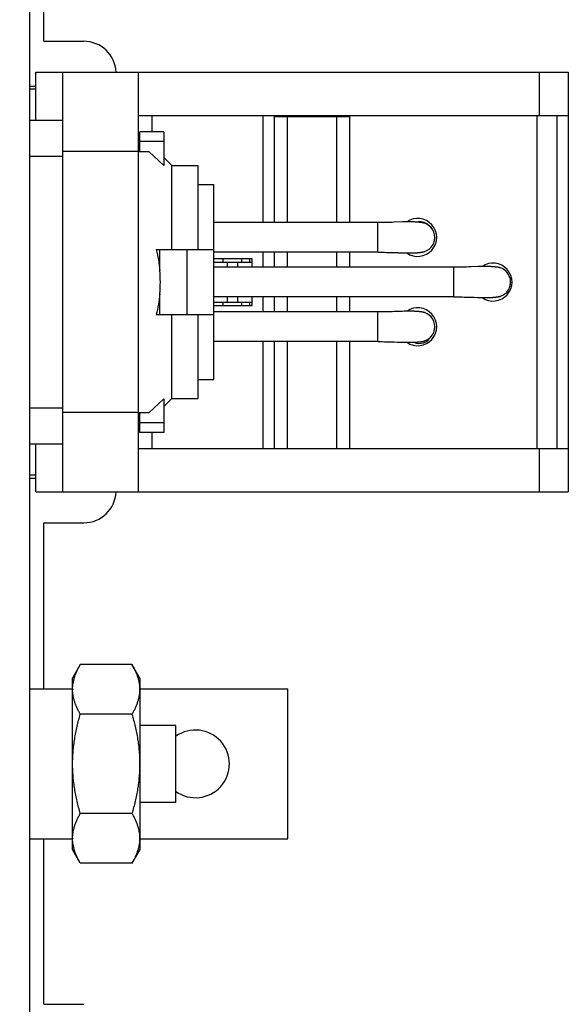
# Model space of a CAD drawing. Header units: inches. Extents: x 0.2 to 16.8, y 0.1 to 10.8.
# Tile 27 of 31: x 8.5 to 9.3, y 5.2 to 6.6. Entities that reach past the tile are written whole.
import ezdxf

# ---------------------------------------------------------------- set-up
doc = ezdxf.new("R2010")
doc.units = ezdxf.units.IN
doc.header["$LTSCALE"] = 0.935
doc.header["$MEASUREMENT"] = 0
doc.layers.get('0').update_dxf_attribs({"linetype": 'CONTINUOUS'})
doc.layers.add('03___PRT_ALL_CURVES', color=7, linetype='CONTINUOUS')
doc.layers.add('DIMENSIONS', color=7, linetype='CONTINUOUS')
doc.styles.get("Standard").update_dxf_attribs({"font": 'txt', "width": 0.8})
doc.dimstyles.new('DIMSTYLE_1', dxfattribs={"dimtxt": 0.125, "dimasz": 0.18, "dimexe": 0.125, "dimexo": 0.0625, "dimgap": 0.0625, "dimtad": 0, "dimtih": 1, "dimtoh": 1, "dimzin": 4, "dimdsep": 46, "dimtxsty": 'STANDARD', "dimblk": '_FILLED', "dimblk1": '_FILLED', "dimblk2": '_FILLED', "dimcen": 0.09, "dimadec": 0, "dimazin": 0, "dimtp": 0.005, "dimtm": 0.005, "dimtfac": 1, "dimtofl": 0, "dimtmove": 0, "dimatfit": 3, "dimldrblk": '_FILLED', "dimfxl": 1, "dimtolj": 1, "dimtzin": 4, "dimarcsym": 0})

# ---------------------------------------------------------------- blocks, each defined once
blk = doc.blocks.new('_FILLED')
at = {"color": 0, "linetype": 'BYBLOCK'}
blk.add_solid([(0, 0), (-1, 0.1736), (-1, -0.1736)], dxfattribs=at)
blk = doc.blocks.new('*D5')
at = {"layer": 'DIMENSIONS', "color": 2, "linetype": 'CONTINUOUS'}
for p, q in [((8.2112, 6.5216), (8.2112, 10.5995)), ((8.4868, 8.4182), (8.4868, 10.5995)), ((8.2112, 10.4745), (7.7961, 10.4745)), ((8.4868, 10.4745), (8.8468, 10.4745))]:
    blk.add_line(p, q, dxfattribs=at)
at = {"layer": 'DIMENSIONS', "color": 2, "linetype": 'CONTINUOUS', "xscale": 0.18, "yscale": 0.18, "zscale": 0.18}
blk.add_blockref('_FILLED', (8.2112, 10.4745), dxfattribs=at)
at = {"layer": 'DIMENSIONS', "color": 2, "linetype": 'CONTINUOUS', "xscale": 0.18, "yscale": 0.18, "zscale": 0.18, "rotation": 180}
blk.add_blockref('_FILLED', (8.4868, 10.4745), dxfattribs=at)
at = {"layer": 'DIMENSIONS', "color": 2, "linetype": 'CONTINUOUS', "insert": (7.7336, 10.537), "char_height": 0.125, "width": 0.725, "attachment_point": 3, "line_spacing_factor": 0.9}
blk.add_mtext('.28{\\Ftxt.shx;\\W1.000000;\\H0.125000; }[7]', dxfattribs=at)

msp = doc.modelspace()

# ---------------------------------------------------------------- linework, layer by layer
at = {"color": 7, "linetype": 'CONTINUOUS'}
for p, q in [((8.4868, 3.9098), (8.4868, 8.3557)), ((8.5073, 6.6121), (8.5073, 6.706)), ((8.5073, 6.6121), (8.5653, 6.6121)), ((8.6467, 6.452), (8.6467, 6.4806)), ((8.6467, 6.0436), (8.6467, 6.0721)), ((8.5073, 5.6706), (8.5073, 5.9121)), ((8.5073, 5.9121), (8.5653, 5.9121)), ((8.5603, 5.7059), (8.5488, 5.6861)), ((8.6354, 5.7059), (8.5603, 5.7059)), ((8.6468, 5.6861), (8.6354, 5.7059)), ((8.5488, 5.4371), (8.5488, 5.6861)), ((8.6468, 5.6861), (8.6468, 5.4371)), ((8.4868, 5.6706), (8.5488, 5.6706)), ((8.6468, 5.6706), (8.8618, 5.6706)), ((8.8618, 5.4526), (8.8618, 5.6706)), ((8.6354, 5.6338), (8.5603, 5.6338)), ((8.6993, 5.6176), (8.6468, 5.6176)), ((8.6993, 5.5056), (8.6993, 5.6176)), ((8.6993, 5.5056), (8.6468, 5.5056)), ((8.6354, 5.4894), (8.5603, 5.4894)), ((8.4868, 5.4526), (8.5488, 5.4526)), ((8.5073, 5.2121), (8.5073, 5.4526)), ((8.6468, 5.4526), (8.8618, 5.4526)), ((8.5603, 5.4173), (8.5488, 5.4371)), ((8.6468, 5.4371), (8.6354, 5.4173)), ((8.6354, 5.4173), (8.5603, 5.4173)), ((8.5073, 5.2121), (8.5653, 5.2121))]:
    msp.add_line(p, q, dxfattribs=at)
at = {"color": 6, "linetype": 'CONTINUOUS'}
for p, q in [((8.4955, 6.4971), (8.4955, 6.5672)), ((8.4955, 6.5672), (9.2695, 6.5672)), ((8.5349, 5.957), (8.5349, 6.5672)), ((8.6451, 6.4518), (8.6451, 6.5672)), ((9.2278, 6.5042), (9.2278, 6.5672)), ((9.2695, 6.5672), (9.2695, 5.957)), ((8.4868, 6.5471), (8.4955, 6.5471)), ((8.4868, 6.543), (8.4955, 6.543)), ((8.6451, 6.5042), (9.2695, 6.5042)), ((8.6648, 6.4806), (8.6648, 6.5042)), ((8.8262, 6.3487), (8.8262, 6.5042)), ((8.8419, 6.503), (8.8419, 6.3487)), ((8.8419, 6.503), (8.9522, 6.503)), ((8.8616, 6.3487), (8.8616, 6.503)), ((8.9325, 6.503), (8.9325, 6.3487)), ((8.9522, 6.3487), (8.9522, 6.503)), ((9.2238, 6.5042), (9.2238, 6.02)), ((9.2534, 6.02), (9.2534, 6.5042)), ((8.5349, 6.4971), (8.4868, 6.4971)), ((8.6817, 6.4806), (8.6467, 6.4806)), ((8.6817, 6.4806), (8.6817, 6.4317)), ((8.6467, 6.4667), (8.6817, 6.4667)), ((8.4868, 6.4451), (8.5349, 6.4451)), ((8.6451, 6.4518), (8.5349, 6.4518)), ((8.6443, 6.4518), (8.6443, 6.0723)), ((8.6451, 6.452), (8.66, 6.452)), ((8.66, 6.452), (8.6817, 6.4317)), ((8.6935, 6.4314), (8.6817, 6.4432)), ((8.6935, 6.3093), (8.6935, 6.4314)), ((8.6935, 6.4314), (8.7309, 6.4314)), ((8.7309, 6.4314), (8.7309, 6.3093)), ((8.7309, 6.4038), (8.7545, 6.4038)), ((8.7545, 6.1203), (8.7545, 6.4038)), ((8.9969, 6.3487), (8.7545, 6.3487)), ((8.9927, 6.3054), (8.9927, 6.3487)), ((9.0004, 6.3487), (8.9969, 6.3487)), ((9.0031, 6.3487), (9.0004, 6.3487)), ((9.0056, 6.3488), (9.0031, 6.3487)), ((9.0081, 6.3488), (9.0056, 6.3488)), ((9.0105, 6.3489), (9.0081, 6.3488)), ((9.0136, 6.3489), (9.0105, 6.3489)), ((9.0166, 6.349), (9.0136, 6.3489)), ((9.0285, 6.3495), (9.0166, 6.349)), ((9.0308, 6.3495), (9.0285, 6.3495)), ((9.0324, 6.3496), (9.0308, 6.3495)), ((9.034, 6.3496), (9.0324, 6.3496)), ((9.0355, 6.3496), (9.034, 6.3496)), ((9.037, 6.3496), (9.0355, 6.3496)), ((9.0384, 6.3496), (9.037, 6.3496)), ((9.0398, 6.3496), (9.0384, 6.3496)), ((9.0406, 6.3496), (9.0398, 6.3496)), ((9.0415, 6.3496), (9.0406, 6.3496)), ((9.0423, 6.3496), (9.0415, 6.3496)), ((9.0431, 6.3496), (9.0423, 6.3496)), ((9.0439, 6.3496), (9.0431, 6.3496)), ((9.0446, 6.3495), (9.0439, 6.3496)), ((9.0454, 6.3495), (9.0446, 6.3495)), ((9.0461, 6.3495), (9.0454, 6.3495)), ((9.0468, 6.3494), (9.0461, 6.3495)), ((9.0474, 6.3494), (9.0468, 6.3494)), ((9.0481, 6.3494), (9.0474, 6.3494)), ((9.0487, 6.3493), (9.0481, 6.3494)), ((9.0493, 6.3493), (9.0487, 6.3493)), ((9.0498, 6.3493), (9.0493, 6.3493)), ((9.0504, 6.3492), (9.0498, 6.3493)), ((9.0509, 6.3492), (9.0504, 6.3492)), ((9.0521, 6.3491), (9.0516, 6.3491)), ((9.0525, 6.349), (9.0521, 6.3491)), ((9.0529, 6.349), (9.0525, 6.349)), ((9.0533, 6.3489), (9.0529, 6.349)), ((9.0538, 6.3489), (9.0533, 6.3489)), ((9.0543, 6.3488), (9.0538, 6.3489)), ((9.0547, 6.3488), (9.0543, 6.3488)), ((9.0552, 6.3487), (9.0547, 6.3488)), ((9.0557, 6.3486), (9.0552, 6.3487)), ((9.0562, 6.3486), (9.0557, 6.3486)), ((9.0568, 6.3485), (9.0567, 6.3485)), ((9.057, 6.3484), (9.0568, 6.3485)), ((9.0572, 6.3484), (9.057, 6.3484)), ((9.061, 6.3475), (9.0608, 6.3475)), ((9.0754, 6.327), (9.0754, 6.3263)), ((8.6707, 6.3093), (8.7545, 6.3093)), ((8.6758, 6.279), (8.6758, 6.3093)), ((8.7152, 6.3093), (8.7152, 6.2148)), ((8.993, 6.3054), (8.7545, 6.3054)), ((8.8262, 6.2837), (8.8262, 6.3054)), ((8.8419, 6.3054), (8.8419, 6.2837)), ((8.8616, 6.2837), (8.8616, 6.3054)), ((8.9325, 6.3054), (8.9325, 6.2837)), ((8.9522, 6.2837), (8.9522, 6.3054)), ((8.993, 6.3054), (8.9993, 6.3054)), ((8.9993, 6.3054), (9.0023, 6.3054)), ((9.0023, 6.3054), (9.0052, 6.3053)), ((9.0052, 6.3053), (9.008, 6.3053)), ((9.008, 6.3053), (9.0107, 6.3052)), ((9.0107, 6.3052), (9.0134, 6.3051)), ((9.0134, 6.3051), (9.0166, 6.305)), ((9.0258, 6.3047), (9.0288, 6.3046)), ((9.0288, 6.3046), (9.0308, 6.3045)), ((9.0308, 6.3045), (9.0327, 6.3045)), ((9.0327, 6.3045), (9.034, 6.3045)), ((9.034, 6.3045), (9.0353, 6.3044)), ((9.0353, 6.3044), (9.0366, 6.3044)), ((9.0366, 6.3044), (9.0378, 6.3044)), ((9.0378, 6.3044), (9.0389, 6.3044)), ((9.0389, 6.3044), (9.0401, 6.3044)), ((9.0401, 6.3044), (9.0412, 6.3045)), ((9.0412, 6.3045), (9.0422, 6.3045)), ((9.0422, 6.3045), (9.0432, 6.3045)), ((9.0432, 6.3045), (9.0442, 6.3045)), ((9.0442, 6.3045), (9.0452, 6.3046)), ((9.0452, 6.3046), (9.0461, 6.3046)), ((9.0461, 6.3046), (9.0469, 6.3046)), ((9.0469, 6.3046), (9.0478, 6.3047)), ((9.0478, 6.3047), (9.0486, 6.3047)), ((9.0486, 6.3047), (9.0493, 6.3048)), ((9.0493, 6.3048), (9.0501, 6.3048)), ((9.0501, 6.3048), (9.0507, 6.3049)), ((9.0507, 6.3049), (9.0512, 6.3049)), ((9.0512, 6.3049), (9.0516, 6.305)), ((9.0522, 6.305), (9.0526, 6.3051)), ((9.0526, 6.3051), (9.0532, 6.3051)), ((9.0532, 6.3051), (9.0537, 6.3052)), ((9.0537, 6.3052), (9.0541, 6.3052)), ((9.0541, 6.3052), (9.0545, 6.3053)), ((9.0545, 6.3053), (9.0549, 6.3053)), ((9.0549, 6.3053), (9.0553, 6.3054)), ((9.0553, 6.3054), (9.0558, 6.3055)), ((9.0558, 6.3055), (9.0566, 6.3056)), ((9.0568, 6.3056), (9.0569, 6.3056)), ((9.0569, 6.3056), (9.057, 6.3056)), ((9.057, 6.3056), (9.0572, 6.3057)), ((9.0572, 6.3057), (9.0573, 6.3057)), ((9.0573, 6.3057), (9.0575, 6.3057)), ((9.0575, 6.3057), (9.0577, 6.3057)), ((9.0577, 6.3057), (9.0578, 6.3058)), ((9.0578, 6.3058), (9.058, 6.3058)), ((9.058, 6.3058), (9.0582, 6.3058)), ((9.0582, 6.3058), (9.0584, 6.3059)), ((9.0584, 6.3059), (9.0585, 6.3059)), ((8.8101, 6.2959), (8.7545, 6.2959)), ((8.7545, 6.2912), (8.8101, 6.2912)), ((8.7675, 6.2959), (8.7675, 6.2912)), ((8.7738, 6.2912), (8.7738, 6.2837)), ((8.7892, 6.2837), (8.7892, 6.2912)), ((8.7951, 6.2912), (8.7951, 6.2959)), ((8.8101, 6.2837), (8.8101, 6.2959)), ((9.1283, 6.2841), (9.1246, 6.284)), ((9.1381, 6.2845), (9.1283, 6.2841)), ((9.1404, 6.2846), (9.1381, 6.2845)), ((9.1421, 6.2846), (9.1404, 6.2846)), ((9.1437, 6.2846), (9.1421, 6.2846)), ((9.1457, 6.2847), (9.1437, 6.2846)), ((9.1472, 6.2847), (9.1457, 6.2847)), ((9.1486, 6.2847), (9.1472, 6.2847)), ((9.1499, 6.2847), (9.1486, 6.2847)), ((9.1508, 6.2847), (9.1499, 6.2847)), ((9.1517, 6.2847), (9.1508, 6.2847)), ((9.1525, 6.2846), (9.1517, 6.2847)), ((9.1533, 6.2846), (9.1525, 6.2846)), ((9.1541, 6.2846), (9.1533, 6.2846)), ((9.1548, 6.2846), (9.1541, 6.2846)), ((9.1556, 6.2846), (9.1548, 6.2846)), ((9.1563, 6.2845), (9.1556, 6.2846)), ((9.157, 6.2845), (9.1563, 6.2845)), ((9.1576, 6.2845), (9.157, 6.2845)), ((9.1583, 6.2844), (9.1576, 6.2845)), ((9.1589, 6.2844), (9.1583, 6.2844)), ((9.1595, 6.2843), (9.1589, 6.2844)), ((9.16, 6.2843), (9.1595, 6.2843)), ((9.1606, 6.2843), (9.16, 6.2843)), ((9.1611, 6.2842), (9.1606, 6.2843)), ((9.1616, 6.2842), (9.1611, 6.2842)), ((9.1621, 6.2841), (9.1616, 6.2842)), ((9.1625, 6.2841), (9.1621, 6.2841)), ((9.1629, 6.284), (9.1625, 6.2841)), ((9.1633, 6.284), (9.1629, 6.284)), ((9.108, 6.2837), (8.7545, 6.2837)), ((9.103, 6.2404), (9.103, 6.2837)), ((9.1115, 6.2837), (9.108, 6.2837)), ((9.1141, 6.2838), (9.1115, 6.2837)), ((9.1167, 6.2838), (9.1141, 6.2838)), ((9.1191, 6.2839), (9.1167, 6.2838)), ((9.1215, 6.2839), (9.1191, 6.2839)), ((9.1246, 6.284), (9.1215, 6.2839)), ((9.1639, 6.2839), (9.1633, 6.284)), ((9.1644, 6.2839), (9.1639, 6.2839)), ((9.1648, 6.2838), (9.1644, 6.2839)), ((9.1652, 6.2838), (9.1648, 6.2838)), ((9.1656, 6.2837), (9.1652, 6.2838)), ((9.166, 6.2837), (9.1656, 6.2837)), ((9.1668, 6.2836), (9.166, 6.2837)), ((9.1671, 6.2835), (9.167, 6.2835)), ((9.1672, 6.2835), (9.1671, 6.2835)), ((9.1674, 6.2835), (9.1672, 6.2835)), ((9.1712, 6.2825), (9.171, 6.2826)), ((9.1856, 6.2621), (9.1856, 6.2614)), ((8.6758, 6.2148), (8.6758, 6.2451)), ((9.1032, 6.2404), (8.7545, 6.2404)), ((8.8101, 6.2322), (8.7545, 6.2322)), ((8.7545, 6.2282), (8.8101, 6.2282)), ((8.7675, 6.2322), (8.7675, 6.2282)), ((8.7738, 6.2404), (8.7738, 6.2322)), ((8.7892, 6.2322), (8.7892, 6.2404)), ((8.7951, 6.2282), (8.7951, 6.2322)), ((8.8101, 6.2282), (8.8101, 6.2404)), ((8.8262, 6.2188), (8.8262, 6.2404)), ((8.8419, 6.2404), (8.8419, 6.2188)), ((8.8616, 6.2188), (8.8616, 6.2404)), ((8.9325, 6.2404), (8.9325, 6.2188)), ((8.9522, 6.2188), (8.9522, 6.2404)), ((9.1032, 6.2404), (9.1095, 6.2404)), ((9.1095, 6.2404), (9.1125, 6.2404)), ((9.1125, 6.2404), (9.1154, 6.2404)), ((9.1154, 6.2404), (9.1182, 6.2403)), ((9.1182, 6.2403), (9.121, 6.2403)), ((9.121, 6.2403), (9.1236, 6.2402)), ((9.1236, 6.2402), (9.1268, 6.2401)), ((9.1376, 6.2397), (9.1401, 6.2396)), ((9.1401, 6.2396), (9.142, 6.2396)), ((9.142, 6.2396), (9.1433, 6.2395)), ((9.1433, 6.2395), (9.1447, 6.2395)), ((9.1447, 6.2395), (9.146, 6.2395)), ((9.146, 6.2395), (9.1472, 6.2395)), ((9.1472, 6.2395), (9.1484, 6.2395)), ((9.1484, 6.2395), (9.1496, 6.2395)), ((9.1496, 6.2395), (9.1507, 6.2395)), ((9.1507, 6.2395), (9.1518, 6.2395)), ((9.1518, 6.2395), (9.1528, 6.2395)), ((9.1528, 6.2395), (9.1538, 6.2395)), ((9.1538, 6.2395), (9.1548, 6.2396)), ((9.1548, 6.2396), (9.1557, 6.2396)), ((9.1557, 6.2396), (9.1566, 6.2397)), ((9.1566, 6.2397), (9.1575, 6.2397)), ((9.1575, 6.2397), (9.1583, 6.2397)), ((9.1583, 6.2397), (9.1591, 6.2398)), ((9.1591, 6.2398), (9.1598, 6.2398)), ((9.1598, 6.2398), (9.1605, 6.2399)), ((9.1605, 6.2399), (9.1612, 6.24)), ((9.1612, 6.24), (9.1616, 6.24)), ((9.1616, 6.24), (9.1621, 6.24)), ((9.1621, 6.24), (9.1625, 6.2401)), ((9.1625, 6.2401), (9.1628, 6.2401)), ((9.1628, 6.2401), (9.1634, 6.2402)), ((9.1634, 6.2402), (9.1639, 6.2402)), ((9.1639, 6.2402), (9.1643, 6.2403)), ((9.1643, 6.2403), (9.1648, 6.2403)), ((9.1648, 6.2403), (9.1653, 6.2404)), ((9.1653, 6.2404), (9.1657, 6.2404)), ((9.1657, 6.2404), (9.1661, 6.2405)), ((9.1661, 6.2405), (9.1668, 6.2406)), ((9.1671, 6.2407), (9.1673, 6.2407)), ((9.1673, 6.2407), (9.1674, 6.2407)), ((9.1674, 6.2407), (9.1676, 6.2407)), ((9.1676, 6.2407), (9.1678, 6.2408)), ((9.1678, 6.2408), (9.168, 6.2408)), ((9.168, 6.2408), (9.1681, 6.2408)), ((9.1681, 6.2408), (9.1683, 6.2409)), ((8.6707, 6.2148), (8.7545, 6.2148)), ((8.6935, 6.0928), (8.6935, 6.2148)), ((8.7309, 6.2148), (8.7309, 6.0928)), ((8.9969, 6.2188), (8.7545, 6.2188)), ((8.9927, 6.1755), (8.9927, 6.2188)), ((9.0004, 6.2188), (8.9969, 6.2188)), ((9.0031, 6.2188), (9.0004, 6.2188)), ((9.0056, 6.2188), (9.0031, 6.2188)), ((9.0081, 6.2189), (9.0056, 6.2188)), ((9.0105, 6.2189), (9.0081, 6.2189)), ((9.0136, 6.219), (9.0105, 6.2189)), ((9.0166, 6.2191), (9.0136, 6.219)), ((9.0285, 6.2195), (9.0166, 6.2191)), ((9.0308, 6.2196), (9.0285, 6.2195)), ((9.0324, 6.2197), (9.0308, 6.2196)), ((9.034, 6.2197), (9.0324, 6.2197)), ((9.0355, 6.2197), (9.034, 6.2197)), ((9.037, 6.2197), (9.0355, 6.2197)), ((9.0384, 6.2197), (9.037, 6.2197)), ((9.0398, 6.2197), (9.0384, 6.2197)), ((9.0406, 6.2197), (9.0398, 6.2197)), ((9.0415, 6.2197), (9.0406, 6.2197)), ((9.0423, 6.2197), (9.0415, 6.2197)), ((9.0443, 6.2196), (9.0435, 6.2197)), ((9.045, 6.2196), (9.0443, 6.2196)), ((9.0457, 6.2196), (9.045, 6.2196)), ((9.0464, 6.2195), (9.0457, 6.2196)), ((9.0471, 6.2195), (9.0464, 6.2195)), ((9.0478, 6.2195), (9.0471, 6.2195)), ((9.0484, 6.2194), (9.0478, 6.2195)), ((9.049, 6.2194), (9.0484, 6.2194)), ((9.0496, 6.2194), (9.049, 6.2194)), ((9.0501, 6.2193), (9.0496, 6.2194)), ((9.0506, 6.2193), (9.0501, 6.2193)), ((9.0511, 6.2192), (9.0506, 6.2193)), ((9.0516, 6.2192), (9.0511, 6.2192)), ((9.0521, 6.2191), (9.0516, 6.2192)), ((9.0525, 6.2191), (9.0521, 6.2191)), ((9.0529, 6.2191), (9.0525, 6.2191)), ((9.0533, 6.219), (9.0529, 6.2191)), ((9.0538, 6.219), (9.0533, 6.219)), ((9.0543, 6.2189), (9.0538, 6.219)), ((9.0547, 6.2188), (9.0543, 6.2189)), ((9.0552, 6.2188), (9.0547, 6.2188)), ((9.0557, 6.2187), (9.0552, 6.2188)), ((9.0562, 6.2186), (9.0557, 6.2187)), ((9.0568, 6.2186), (9.0567, 6.2186)), ((9.057, 6.2185), (9.0568, 6.2186)), ((9.0572, 6.2185), (9.057, 6.2185)), ((9.061, 6.2175), (9.0608, 6.2176)), ((9.0754, 6.1971), (9.0754, 6.1964)), ((8.993, 6.1755), (8.7545, 6.1755)), ((8.8262, 6.02), (8.8262, 6.1755)), ((8.8419, 6.1755), (8.8419, 6.02)), ((8.8616, 6.02), (8.8616, 6.1755)), ((8.9325, 6.1755), (8.9325, 6.02)), ((8.9522, 6.02), (8.9522, 6.1755)), ((8.993, 6.1755), (8.9993, 6.1755)), ((8.9993, 6.1755), (9.0023, 6.1754)), ((9.0023, 6.1754), (9.0052, 6.1754)), ((9.0052, 6.1754), (9.008, 6.1754)), ((9.008, 6.1754), (9.0107, 6.1753)), ((9.0107, 6.1753), (9.0134, 6.1752)), ((9.0134, 6.1752), (9.0166, 6.1751)), ((9.0258, 6.1748), (9.0288, 6.1747)), ((9.0288, 6.1747), (9.0308, 6.1746)), ((9.0308, 6.1746), (9.0327, 6.1746)), ((9.0327, 6.1746), (9.034, 6.1745)), ((9.034, 6.1745), (9.0353, 6.1745)), ((9.0353, 6.1745), (9.0366, 6.1745)), ((9.0382, 6.1745), (9.0393, 6.1745)), ((9.0393, 6.1745), (9.0404, 6.1745)), ((9.0404, 6.1745), (9.0415, 6.1745)), ((9.0415, 6.1745), (9.0426, 6.1746)), ((9.0426, 6.1746), (9.0436, 6.1746)), ((9.0436, 6.1746), (9.0445, 6.1746)), ((9.0445, 6.1746), (9.0455, 6.1747)), ((9.0455, 6.1747), (9.0464, 6.1747)), ((9.0464, 6.1747), (9.0472, 6.1747)), ((9.0472, 6.1747), (9.048, 6.1748)), ((9.048, 6.1748), (9.0488, 6.1748)), ((9.0488, 6.1748), (9.0496, 6.1749)), ((9.0496, 6.1749), (9.0503, 6.1749)), ((9.0503, 6.1749), (9.051, 6.175)), ((9.051, 6.175), (9.0514, 6.175)), ((9.0514, 6.175), (9.0518, 6.1751)), ((9.0518, 6.1751), (9.0522, 6.1751)), ((9.0522, 6.1751), (9.0526, 6.1751)), ((9.0526, 6.1751), (9.0532, 6.1752)), ((9.0532, 6.1752), (9.0537, 6.1753)), ((9.0537, 6.1753), (9.0541, 6.1753)), ((9.0541, 6.1753), (9.0545, 6.1754)), ((9.0545, 6.1754), (9.0549, 6.1754)), ((9.0549, 6.1754), (9.0553, 6.1755)), ((9.0553, 6.1755), (9.0558, 6.1755)), ((9.0558, 6.1755), (9.0566, 6.1756)), ((9.0568, 6.1757), (9.0569, 6.1757)), ((9.0569, 6.1757), (9.057, 6.1757)), ((9.057, 6.1757), (9.0572, 6.1757)), ((9.0572, 6.1757), (9.0573, 6.1758)), ((9.0573, 6.1758), (9.0575, 6.1758)), ((9.0575, 6.1758), (9.0577, 6.1758)), ((9.0577, 6.1758), (9.0578, 6.1759)), ((9.0578, 6.1759), (9.058, 6.1759)), ((9.058, 6.1759), (9.0582, 6.1759)), ((9.0582, 6.1759), (9.0584, 6.176)), ((9.0584, 6.176), (9.0585, 6.176)), ((8.7309, 6.1203), (8.7545, 6.1203)), ((8.6817, 6.0924), (8.66, 6.0721)), ((8.6935, 6.0928), (8.6817, 6.081)), ((8.6817, 6.0924), (8.6817, 6.0436)), ((8.6935, 6.0928), (8.7309, 6.0928)), ((8.4868, 6.079), (8.5349, 6.079)), ((8.6451, 6.0723), (8.5349, 6.0723)), ((8.6451, 5.957), (8.6451, 6.0723)), ((8.66, 6.0721), (8.6451, 6.0721)), ((8.6817, 6.0574), (8.6467, 6.0574)), ((8.6817, 6.0436), (8.6467, 6.0436)), ((8.6648, 6.02), (8.6648, 6.0436)), ((8.4868, 6.027), (8.5349, 6.027)), ((8.4955, 5.957), (8.4955, 6.027)), ((8.6451, 6.02), (9.2695, 6.02)), ((9.2278, 5.957), (9.2278, 6.02)), ((8.4955, 5.9812), (8.4868, 5.9812)), ((8.4868, 5.977), (8.4955, 5.977)), ((8.4955, 5.957), (9.2695, 5.957))]:
    msp.add_line(p, q, dxfattribs=at)
for points in [[(9.0516, 6.3491), (9.0514, 6.3491), (9.0509, 6.3492)], [(9.0565, 6.3485), (9.0564, 6.3485), (9.0562, 6.3486)], [(9.0608, 6.3475), (9.0607, 6.3475), (9.0606, 6.3476), (9.0605, 6.3476), (9.0604, 6.3477), (9.0602, 6.3477), (9.0601, 6.3477), (9.06, 6.3478), (9.0599, 6.3478), (9.0598, 6.3478), (9.0597, 6.3479), (9.0595, 6.3479), (9.0594, 6.3479), (9.0593, 6.348), (9.0592, 6.348), (9.0591, 6.348), (9.059, 6.3481), (9.0589, 6.3481), (9.0588, 6.3481), (9.0587, 6.3481), (9.0586, 6.3482), (9.0584, 6.3482), (9.0583, 6.3482), (9.0582, 6.3482), (9.0581, 6.3482), (9.058, 6.3483), (9.0579, 6.3483), (9.0578, 6.3483), (9.0577, 6.3483), (9.0576, 6.3483), (9.0575, 6.3484), (9.0574, 6.3484), (9.0573, 6.3484), (9.0572, 6.3484)], [(9.0665, 6.3445), (9.0664, 6.3446), (9.0663, 6.3447), (9.0661, 6.3448), (9.066, 6.3449), (9.0659, 6.345), (9.0658, 6.3451), (9.0656, 6.3451), (9.0655, 6.3452), (9.0654, 6.3453), (9.0652, 6.3454), (9.0651, 6.3455), (9.065, 6.3455), (9.0649, 6.3456), (9.0647, 6.3457), (9.0646, 6.3458), (9.0645, 6.3458), (9.0644, 6.3459), (9.0643, 6.346)], [(9.0688, 6.3426), (9.0687, 6.3427), (9.0685, 6.3429), (9.0684, 6.343), (9.0683, 6.3431), (9.0682, 6.3432), (9.068, 6.3433), (9.0679, 6.3434), (9.0678, 6.3435), (9.0677, 6.3436), (9.0675, 6.3437), (9.0674, 6.3438), (9.0673, 6.3439), (9.0672, 6.344), (9.067, 6.3441), (9.0669, 6.3442), (9.0668, 6.3443), (9.0667, 6.3444), (9.0665, 6.3445)], [(9.0717, 6.3392), (9.0716, 6.3393), (9.0715, 6.3395), (9.0714, 6.3396), (9.0713, 6.3398), (9.0712, 6.3399), (9.071, 6.3401), (9.0709, 6.3402), (9.0708, 6.3404), (9.0707, 6.3405), (9.0706, 6.3407), (9.0705, 6.3408), (9.0703, 6.3409), (9.0702, 6.3411), (9.0701, 6.3412), (9.07, 6.3414), (9.0699, 6.3415), (9.0698, 6.3416), (9.0696, 6.3418), (9.0695, 6.3419), (9.0694, 6.342), (9.0693, 6.3421), (9.0691, 6.3423), (9.069, 6.3424), (9.0689, 6.3425), (9.0688, 6.3426)], [(9.0707, 6.3136), (9.0708, 6.3137), (9.0709, 6.3138), (9.071, 6.3139), (9.0711, 6.314), (9.0712, 6.3142), (9.0713, 6.3143), (9.0714, 6.3144), (9.0715, 6.3146), (9.0716, 6.3147), (9.0716, 6.3149), (9.0717, 6.315), (9.0718, 6.3151), (9.0719, 6.3153), (9.072, 6.3154), (9.0721, 6.3156), (9.0722, 6.3157), (9.0723, 6.3159), (9.0724, 6.316), (9.0725, 6.3162), (9.0726, 6.3163), (9.0726, 6.3165), (9.0727, 6.3165)], [(9.0744, 6.3206), (9.0745, 6.3207), (9.0745, 6.3209), (9.0746, 6.3211), (9.0746, 6.3213), (9.0747, 6.3215), (9.0747, 6.3217), (9.0748, 6.3219), (9.0748, 6.3221), (9.0749, 6.3223), (9.0749, 6.3225), (9.075, 6.3227), (9.075, 6.3229), (9.075, 6.3231), (9.0751, 6.3233), (9.0751, 6.3235), (9.0751, 6.3237), (9.0752, 6.3239), (9.0752, 6.3241), (9.0752, 6.3243), (9.0753, 6.3245), (9.0753, 6.3247), (9.0753, 6.3249), (9.0753, 6.3251), (9.0753, 6.3253), (9.0754, 6.3255), (9.0754, 6.3258), (9.0754, 6.326), (9.0754, 6.3262), (9.0754, 6.3263)], [(9.0166, 6.305), (9.0213, 6.3049), (9.0219, 6.3048), (9.0225, 6.3048), (9.0258, 6.3047)], [(9.0516, 6.305), (9.0518, 6.305), (9.0522, 6.305)], [(9.0585, 6.3059), (9.0586, 6.3059), (9.0587, 6.306), (9.0588, 6.306), (9.0589, 6.306), (9.059, 6.306), (9.0591, 6.3061), (9.0592, 6.3061), (9.0593, 6.3061), (9.0594, 6.3061), (9.0595, 6.3062), (9.0596, 6.3062), (9.0597, 6.3062), (9.0598, 6.3062), (9.0599, 6.3063), (9.06, 6.3063), (9.0601, 6.3063), (9.0602, 6.3064), (9.0603, 6.3064), (9.0604, 6.3064), (9.0605, 6.3065), (9.0606, 6.3065), (9.0607, 6.3065), (9.0608, 6.3066), (9.0609, 6.3066), (9.061, 6.3066), (9.0611, 6.3067), (9.0612, 6.3067)], [(9.171, 6.2826), (9.1709, 6.2826), (9.1708, 6.2826), (9.1707, 6.2827), (9.1705, 6.2827), (9.1704, 6.2828), (9.1703, 6.2828), (9.1702, 6.2828), (9.1701, 6.2829), (9.17, 6.2829), (9.1698, 6.2829), (9.1697, 6.283), (9.1696, 6.283), (9.1695, 6.283), (9.1694, 6.283), (9.1693, 6.2831), (9.1692, 6.2831), (9.1691, 6.2831), (9.1689, 6.2832), (9.1688, 6.2832), (9.1687, 6.2832), (9.1686, 6.2832), (9.1685, 6.2833), (9.1684, 6.2833), (9.1683, 6.2833), (9.1682, 6.2833), (9.1681, 6.2833), (9.168, 6.2834), (9.1679, 6.2834), (9.1678, 6.2834), (9.1677, 6.2834), (9.1676, 6.2834), (9.1674, 6.2835)], [(9.1767, 6.2796), (9.1766, 6.2797), (9.1764, 6.2798), (9.1763, 6.2799), (9.1762, 6.28), (9.176, 6.2801), (9.1759, 6.2802), (9.1758, 6.2802), (9.1756, 6.2803), (9.1755, 6.2804), (9.1754, 6.2805), (9.1753, 6.2806), (9.1751, 6.2806), (9.175, 6.2807), (9.1749, 6.2808), (9.1747, 6.2809), (9.1746, 6.281), (9.1745, 6.281)], [(9.1791, 6.2776), (9.179, 6.2777), (9.1789, 6.2778), (9.1787, 6.2779), (9.1786, 6.2781), (9.1785, 6.2782), (9.1783, 6.2783), (9.1782, 6.2784), (9.1781, 6.2785), (9.178, 6.2786), (9.1778, 6.2787), (9.1777, 6.2788), (9.1776, 6.2789), (9.1775, 6.279), (9.1773, 6.2791), (9.1772, 6.2792), (9.1771, 6.2793), (9.1769, 6.2794), (9.1768, 6.2795), (9.1767, 6.2796)], [(9.1819, 6.2742), (9.1818, 6.2743), (9.1817, 6.2745), (9.1816, 6.2747), (9.1815, 6.2748), (9.1814, 6.275), (9.1813, 6.2751), (9.1812, 6.2753), (9.181, 6.2754), (9.1809, 6.2756), (9.1808, 6.2757), (9.1807, 6.2759), (9.1806, 6.276), (9.1805, 6.2761), (9.1803, 6.2763), (9.1802, 6.2764), (9.1801, 6.2766), (9.18, 6.2767), (9.1798, 6.2768), (9.1797, 6.277), (9.1796, 6.2771), (9.1795, 6.2772), (9.1794, 6.2773), (9.1792, 6.2775), (9.1791, 6.2776)], [(9.1847, 6.2556), (9.1847, 6.2557), (9.1847, 6.2559), (9.1848, 6.2561), (9.1849, 6.2563), (9.1849, 6.2565), (9.185, 6.2567), (9.185, 6.2569), (9.1851, 6.2571), (9.1851, 6.2573), (9.1852, 6.2575), (9.1852, 6.2577), (9.1852, 6.2579), (9.1853, 6.2581), (9.1853, 6.2583), (9.1854, 6.2585), (9.1854, 6.2588), (9.1854, 6.259), (9.1854, 6.2592), (9.1855, 6.2594), (9.1855, 6.2596), (9.1855, 6.2598), (9.1855, 6.2601), (9.1856, 6.2603), (9.1856, 6.2605), (9.1856, 6.2607), (9.1856, 6.2609), (9.1856, 6.2612), (9.1856, 6.2614)], [(9.1683, 6.2409), (9.1684, 6.2409), (9.1685, 6.2409), (9.1686, 6.2409), (9.1687, 6.2409), (9.1688, 6.241), (9.1689, 6.241), (9.169, 6.241), (9.1691, 6.241), (9.1692, 6.2411), (9.1693, 6.2411), (9.1694, 6.2411), (9.1695, 6.2411), (9.1696, 6.2412), (9.1697, 6.2412), (9.1698, 6.2412), (9.1699, 6.2412), (9.17, 6.2413), (9.1701, 6.2413), (9.1702, 6.2413), (9.1703, 6.2414), (9.1704, 6.2414), (9.1705, 6.2414), (9.1706, 6.2415), (9.1707, 6.2415), (9.1708, 6.2415), (9.1709, 6.2416), (9.1711, 6.2416), (9.1712, 6.2417), (9.1713, 6.2417), (9.1714, 6.2417)], [(9.181, 6.2487), (9.1811, 6.2488), (9.1812, 6.2489), (9.1813, 6.2491), (9.1814, 6.2492), (9.1815, 6.2494), (9.1816, 6.2495), (9.1817, 6.2496), (9.1818, 6.2498), (9.1819, 6.2499), (9.182, 6.2501), (9.1821, 6.2502), (9.1822, 6.2504), (9.1823, 6.2505), (9.1824, 6.2507), (9.1825, 6.2508), (9.1826, 6.251), (9.1827, 6.2511), (9.1828, 6.2513), (9.1828, 6.2514), (9.1829, 6.2516)], [(9.1268, 6.2401), (9.1316, 6.2399), (9.1322, 6.2399), (9.1327, 6.2399), (9.1376, 6.2397)], [(9.167, 6.2406), (9.167, 6.2406), (9.1671, 6.2407)], [(9.0435, 6.2197), (9.0431, 6.2197), (9.0423, 6.2197)], [(9.0565, 6.2186), (9.0564, 6.2186), (9.0562, 6.2186)], [(9.0608, 6.2176), (9.0607, 6.2176), (9.0606, 6.2177), (9.0605, 6.2177), (9.0604, 6.2177), (9.0602, 6.2178), (9.0601, 6.2178), (9.06, 6.2179), (9.0599, 6.2179), (9.0598, 6.2179), (9.0597, 6.218), (9.0595, 6.218), (9.0594, 6.218), (9.0593, 6.218), (9.0592, 6.2181), (9.0591, 6.2181), (9.059, 6.2181), (9.0589, 6.2182), (9.0588, 6.2182), (9.0587, 6.2182), (9.0586, 6.2182), (9.0584, 6.2183), (9.0583, 6.2183), (9.0582, 6.2183), (9.0581, 6.2183), (9.058, 6.2183), (9.0579, 6.2184), (9.0578, 6.2184), (9.0577, 6.2184), (9.0576, 6.2184), (9.0575, 6.2184), (9.0574, 6.2185), (9.0573, 6.2185), (9.0572, 6.2185)], [(9.0665, 6.2146), (9.0664, 6.2147), (9.0663, 6.2148), (9.0661, 6.2149), (9.066, 6.215), (9.0659, 6.2151), (9.0658, 6.2151), (9.0656, 6.2152), (9.0655, 6.2153), (9.0654, 6.2154), (9.0652, 6.2155), (9.0651, 6.2155), (9.065, 6.2156), (9.0649, 6.2157), (9.0647, 6.2158), (9.0646, 6.2159), (9.0645, 6.2159), (9.0644, 6.216), (9.0643, 6.216)], [(9.0688, 6.2127), (9.0687, 6.2128), (9.0685, 6.2129), (9.0684, 6.2131), (9.0683, 6.2132), (9.0682, 6.2133), (9.068, 6.2134), (9.0679, 6.2135), (9.0678, 6.2136), (9.0677, 6.2137), (9.0675, 6.2138), (9.0674, 6.2139), (9.0673, 6.214), (9.0672, 6.2141), (9.067, 6.2142), (9.0669, 6.2143), (9.0668, 6.2144), (9.0667, 6.2145), (9.0665, 6.2146)], [(9.0717, 6.2092), (9.0716, 6.2094), (9.0715, 6.2095), (9.0714, 6.2097), (9.0713, 6.2099), (9.0712, 6.21), (9.071, 6.2102), (9.0709, 6.2103), (9.0708, 6.2105), (9.0707, 6.2106), (9.0706, 6.2107), (9.0705, 6.2109), (9.0703, 6.211), (9.0702, 6.2112), (9.0701, 6.2113), (9.07, 6.2114), (9.0699, 6.2116), (9.0698, 6.2117), (9.0696, 6.2118), (9.0695, 6.212), (9.0694, 6.2121), (9.0693, 6.2122), (9.0691, 6.2123), (9.069, 6.2125), (9.0689, 6.2126), (9.0688, 6.2127)], [(9.0707, 6.1837), (9.0708, 6.1837), (9.0709, 6.1839), (9.071, 6.184), (9.0711, 6.1841), (9.0712, 6.1843), (9.0713, 6.1844), (9.0714, 6.1845), (9.0715, 6.1847), (9.0716, 6.1848), (9.0716, 6.1849), (9.0717, 6.1851), (9.0718, 6.1852), (9.0719, 6.1854), (9.072, 6.1855), (9.0721, 6.1856), (9.0722, 6.1858), (9.0723, 6.1859), (9.0724, 6.1861), (9.0725, 6.1862), (9.0726, 6.1864), (9.0726, 6.1865), (9.0727, 6.1866)], [(9.0744, 6.1907), (9.0745, 6.1908), (9.0745, 6.191), (9.0746, 6.1912), (9.0746, 6.1914), (9.0747, 6.1916), (9.0747, 6.1918), (9.0748, 6.192), (9.0748, 6.1921), (9.0749, 6.1923), (9.0749, 6.1925), (9.075, 6.1927), (9.075, 6.1929), (9.075, 6.1931), (9.0751, 6.1933), (9.0751, 6.1935), (9.0751, 6.1937), (9.0752, 6.194), (9.0752, 6.1942), (9.0752, 6.1944), (9.0753, 6.1946), (9.0753, 6.1948), (9.0753, 6.195), (9.0753, 6.1952), (9.0753, 6.1954), (9.0754, 6.1956), (9.0754, 6.1958), (9.0754, 6.1961), (9.0754, 6.1963), (9.0754, 6.1964)], [(9.0166, 6.1751), (9.0213, 6.1749), (9.0219, 6.1749), (9.0225, 6.1749), (9.0258, 6.1748)], [(9.0366, 6.1745), (9.037, 6.1745), (9.0382, 6.1745)], [(9.0585, 6.176), (9.0586, 6.176), (9.0587, 6.176), (9.0588, 6.1761), (9.0589, 6.1761), (9.059, 6.1761), (9.0591, 6.1761), (9.0592, 6.1762), (9.0593, 6.1762), (9.0594, 6.1762), (9.0595, 6.1762), (9.0596, 6.1763), (9.0597, 6.1763), (9.0598, 6.1763), (9.0599, 6.1764), (9.06, 6.1764), (9.0601, 6.1764), (9.0602, 6.1764), (9.0603, 6.1765), (9.0604, 6.1765), (9.0605, 6.1765), (9.0606, 6.1766), (9.0607, 6.1766), (9.0608, 6.1766), (9.0609, 6.1767), (9.061, 6.1767), (9.0611, 6.1768), (9.0612, 6.1768)]]:
    msp.add_lwpolyline(points, dxfattribs=at)
at = {"color": 7, "linetype": 'CONTINUOUS'}
for centre, radius, start, end in [((8.5653, 6.5651), 0.047, 2.6071, 90), ((8.8018, 6.2621), 0.0344, 76.0805, 80.0958), ((9.164, 6.2621), 0.0295, 122.4154, 129.987), ((8.8018, 6.2621), 0.0344, 279.9042, 283.9195), ((9.164, 6.2621), 0.0295, 230.0188, 237.4797), ((8.5653, 5.9591), 0.047, 270, 357.3929), ((8.6031, 5.6698), 0.0539, 179.2139, 179.9998), ((8.7278, 5.5616), 0.0492, 234.5943, 125.4057), ((8.6031, 5.4533), 0.0539, 180.0002, 180.7861)]:
    msp.add_arc(centre, radius, start, end, dxfattribs=at)
at = {"color": 6, "linetype": 'CONTINUOUS'}
for centre, radius, start, end in [((9.0506, 6.327), 0.0276, 235.066, 124.9596), ((9.0538, 6.327), 0.0217, 0, 82.075), ((9.0538, 6.327), 0.0217, 277.9883, 358.103), ((9.1601, 6.2621), 0.0276, 235.0228, 125.0079), ((8.4888, 6.262), 0.1878, 0.0116, 5.1953), ((9.164, 6.2621), 0.0217, 0, 82.0754), ((8.4888, 6.2621), 0.1878, 354.8045, 359.9884), ((9.164, 6.2621), 0.0217, 277.9308, 358.0776), ((9.0506, 6.1971), 0.0276, 235.066, 124.9596), ((9.0538, 6.1971), 0.0217, 0, 82.075), ((9.0538, 6.1971), 0.0217, 277.9883, 358.103)]:
    msp.add_arc(centre, radius, start, end, dxfattribs=at)
for points, knots in [([(8.6707, 6.3093), (8.6719, 6.3044), (8.674, 6.2943), (8.6754, 6.2841), (8.6758, 6.279)], [0, 0, 0, 0, 0.500004, 1, 1, 1, 1]), ([(8.6758, 6.2451), (8.6754, 6.24), (8.674, 6.2298), (8.6719, 6.2198), (8.6707, 6.2148)], [0, 0, 0, 0, 0.499996, 1, 1, 1, 1])]:
    msp.add_open_spline(points, degree=3, knots=knots, dxfattribs=at)
at = {"color": 7, "linetype": 'CONTINUOUS'}
for points, knots in [([(8.5491, 5.6706), (8.5491, 5.6721), (8.5493, 5.6743), (8.5496, 5.6773), (8.5501, 5.6803), (8.5509, 5.684), (8.5526, 5.69), (8.555, 5.6959), (8.5579, 5.7016), (8.5595, 5.7045), (8.5603, 5.7059)], [0, 0, 0, 0, 0.119889, 0.180072, 0.240499, 0.362312, 0.48577, 0.73855, 0.868208, 1, 1, 1, 1]), ([(8.6354, 5.7059), (8.6362, 5.7045), (8.6378, 5.7016), (8.64, 5.6971), (8.6419, 5.6926), (8.6436, 5.6881), (8.6449, 5.6836), (8.6457, 5.6798), (8.6461, 5.6767), (8.6464, 5.6737), (8.6466, 5.6698), (8.6464, 5.666), (8.6461, 5.663), (8.6457, 5.6599), (8.6449, 5.6561), (8.6436, 5.6516), (8.6419, 5.6471), (8.64, 5.6426), (8.6378, 5.6381), (8.6362, 5.6352), (8.6354, 5.6338)], [0, 0, 0, 0, 0.065935, 0.130779, 0.194518, 0.257188, 0.318879, 0.37975, 0.409952, 0.440038, 0.5, 0.559962, 0.590048, 0.62025, 0.681121, 0.742812, 0.805482, 0.869221, 0.934065, 1, 1, 1, 1]), ([(8.5603, 5.6338), (8.5594, 5.6352), (8.5578, 5.6381), (8.5556, 5.6426), (8.5537, 5.6471), (8.5521, 5.6516), (8.5508, 5.6561), (8.55, 5.6599), (8.5495, 5.663), (8.5492, 5.666), (8.5491, 5.6683), (8.5491, 5.6698)], [0, 0, 0, 0, 0.13187, 0.261557, 0.389036, 0.514376, 0.637759, 0.759501, 0.819904, 0.880077, 1, 1, 1, 1]), ([(8.5603, 5.4894), (8.5586, 5.4953), (8.5563, 5.5042), (8.5537, 5.5161), (8.5521, 5.5251), (8.5508, 5.5342), (8.55, 5.5418), (8.5495, 5.5479), (8.5492, 5.554), (8.549, 5.5616), (8.5492, 5.5692), (8.5495, 5.5753), (8.55, 5.5814), (8.5508, 5.589), (8.5521, 5.5981), (8.5537, 5.6071), (8.5563, 5.619), (8.5586, 5.6279), (8.5603, 5.6338)], [0, 0, 0, 0, 0.124987, 0.187487, 0.249987, 0.312489, 0.374991, 0.406244, 0.437497, 0.5, 0.562503, 0.593756, 0.625009, 0.687511, 0.750013, 0.812513, 0.875013, 1, 1, 1, 1]), ([(8.6354, 5.6338), (8.6371, 5.6279), (8.6394, 5.619), (8.642, 5.6071), (8.6436, 5.5981), (8.6449, 5.589), (8.6457, 5.5814), (8.6461, 5.5753), (8.6464, 5.5692), (8.6466, 5.5616), (8.6464, 5.554), (8.6461, 5.5479), (8.6457, 5.5418), (8.6449, 5.5342), (8.6436, 5.5251), (8.642, 5.5161), (8.6394, 5.5042), (8.6371, 5.4953), (8.6354, 5.4894)], [0, 0, 0, 0, 0.124987, 0.187487, 0.249987, 0.312489, 0.374991, 0.406244, 0.437497, 0.5, 0.562503, 0.593756, 0.625009, 0.687511, 0.750013, 0.812513, 0.875013, 1, 1, 1, 1]), ([(8.5491, 5.4533), (8.5491, 5.4549), (8.5492, 5.4572), (8.5495, 5.4602), (8.55, 5.4633), (8.5508, 5.4671), (8.5521, 5.4716), (8.5537, 5.4761), (8.5556, 5.4806), (8.5578, 5.485), (8.5594, 5.488), (8.5603, 5.4894)], [0, 0, 0, 0, 0.119923, 0.180096, 0.240499, 0.362241, 0.485624, 0.610964, 0.738443, 0.86813, 1, 1, 1, 1]), ([(8.6354, 5.4894), (8.6362, 5.488), (8.6378, 5.485), (8.64, 5.4806), (8.6419, 5.4761), (8.6436, 5.4716), (8.6449, 5.4671), (8.6457, 5.4633), (8.6461, 5.4602), (8.6464, 5.4572), (8.6466, 5.4533), (8.6464, 5.4495), (8.6461, 5.4465), (8.6457, 5.4434), (8.6449, 5.4396), (8.6436, 5.4351), (8.6419, 5.4305), (8.64, 5.4261), (8.6378, 5.4216), (8.6362, 5.4187), (8.6354, 5.4173)], [0, 0, 0, 0, 0.065935, 0.130779, 0.194518, 0.257188, 0.318879, 0.37975, 0.409952, 0.440038, 0.5, 0.559962, 0.590048, 0.62025, 0.681121, 0.742812, 0.805482, 0.869221, 0.934065, 1, 1, 1, 1]), ([(8.5603, 5.4173), (8.5595, 5.4187), (8.5579, 5.4215), (8.555, 5.4273), (8.5526, 5.4332), (8.5509, 5.4391), (8.5501, 5.4429), (8.5496, 5.4459), (8.5493, 5.4489), (8.5491, 5.4511), (8.5491, 5.4526)], [0, 0, 0, 0, 0.131792, 0.26145, 0.51423, 0.637688, 0.759501, 0.819928, 0.880111, 1, 1, 1, 1])]:
    msp.add_open_spline(points, degree=3, knots=knots, dxfattribs=at)
at = {"layer": '03___PRT_ALL_CURVES', "color": 4, "linetype": 'CONTINUOUS'}
for p, q in [((8.8069, 6.2912), (8.8069, 6.2959)), ((8.8069, 6.2282), (8.8069, 6.2322))]:
    msp.add_line(p, q, dxfattribs=at)
for centre, start, end in [((9.053, 6.33), 50.6009, 101.7044), ((9.053, 6.1926), 246.071, 330.532)]:
    msp.add_arc(centre, 0.0197, start, end, dxfattribs=at)

# ---------------------------------------------------------------- dimensions: what is measured, and where the dimension line sits
at = {"layer": 'DIMENSIONS', "color": 2, "linetype": 'CONTINUOUS'}
dim = msp.add_linear_dim(base=(8.2112, 10.4745), p1=(8.4868, 8.3557), p2=(8.2112, 6.4591), angle=180, dimstyle='DIMSTYLE_1', dxfattribs=at)
dim.commit()
dim.dimension.update_dxf_attribs({"geometry": '*D5', "text_midpoint": (7.3711, 10.4745), "dimtype": 160})

doc.saveas('drawing.dxf')
